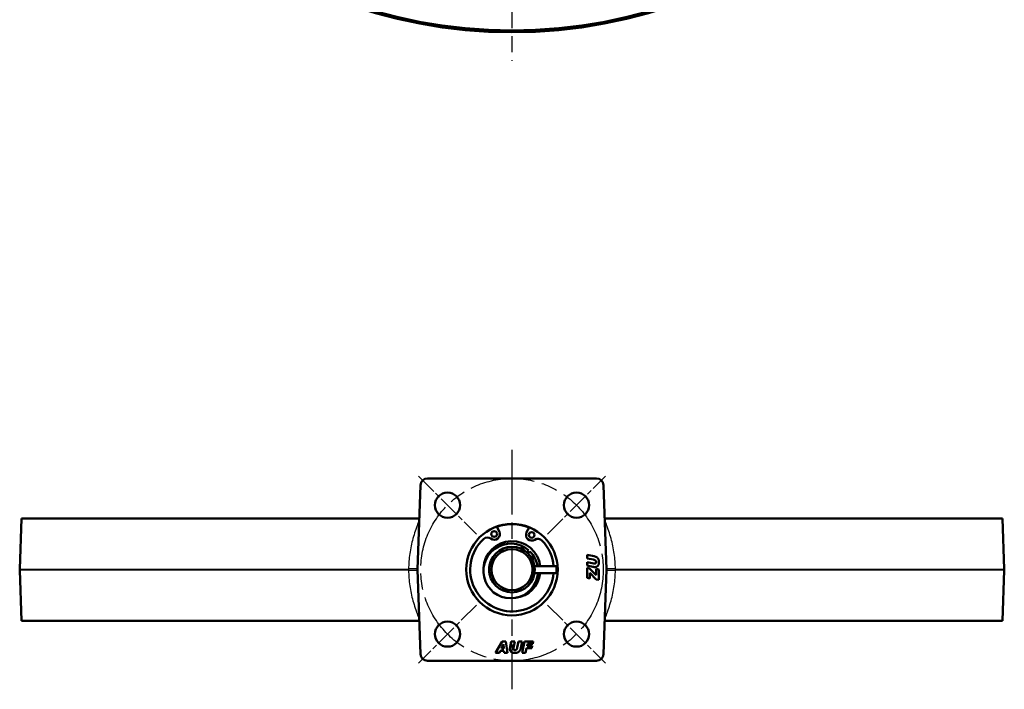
# Model space of a CAD drawing. Header units: millimetres. Extents: x 117 to 1000, y 361 to 1235.
# Tile 1 of 3: x 130 to 561, y 361 to 655. Entities that reach past the tile are written whole.
import ezdxf

# ---------------------------------------------------------------- set-up
doc = ezdxf.new("R2010")
doc.units = ezdxf.units.MM
doc.header["$LTSCALE"] = 5
doc.linetypes.add('CHAIN', pattern=[0.3543, 0.2362, -0.0295, 0.0591, -0.0295])
for name, color, linetype, lineweight in [('Mittellinie(DIN)', 4, 'CHAIN', 25), ('Mittelpunktmarkierung(DIN)', 4, 'CHAIN', 25), ('Sichtbare Kanten(DIN)', 7, 'Continuous', 50), ('Sichtbare tangentiale Kanten(DIN)', 3, 'Continuous', 25)]:
    doc.layers.add(name, color=color, linetype=linetype, lineweight=lineweight)

msp = doc.modelspace()

# ---------------------------------------------------------------- linework, layer by layer
at = {"layer": 'Mittellinie(DIN)', "linetype": 'CHAIN', "ltscale": 23.990969}
msp.add_line((345.44, 466.45), (345.44, 361.45), dxfattribs=at)
msp.add_circle((345.44, 413.95), 40, dxfattribs=at)
at = {"layer": 'Mittelpunktmarkierung(DIN)', "linetype": 'CHAIN', "ltscale": 23.990969}
msp.add_line((345.44, 1232.39), (345.44, 637.18), dxfattribs=at)
at = {"layer": 'Mittelpunktmarkierung(DIN)', "linetype": 'CHAIN', "ltscale": 8.000593}
for p, q in [((304.43, 454.97), (329.89, 429.51)), ((361, 429.51), (386.46, 454.97)), ((329.89, 398.4), (304.43, 372.94)), ((361, 398.4), (386.46, 372.94))]:
    msp.add_line(p, q, dxfattribs=at)
at = {"layer": 'Sichtbare Kanten(DIN)'}
for p, q in [((308.34, 453.95), (382.55, 453.95)), ((304.05, 413.95), (305.34, 451.06)), ((385.55, 451.06), (386.84, 413.95)), ((130.36, 436.45), (129.58, 414.23)), ((130.36, 436.45), (304.83, 436.45)), ((386.06, 436.45), (560.53, 436.45)), ((560.53, 436.45), (561.31, 414.23)), ((338.84, 432.89), (339.89, 430.65)), ((351.87, 430.34), (353.03, 432.51)), ((352.74, 422.45), (351.93, 421.57)), ((352.51, 421.03), (353.33, 421.91)), ((378.46, 418.91), (378.46, 420.47)), ((378.46, 420.47), (381.48, 419.82)), ((381.19, 418.34), (378.46, 418.91)), ((335.44, 415.32), (335.54, 415.35)), ((335.44, 412.6), (335.44, 415.32)), ((355.33, 415.45), (364.94, 415.45)), ((364.94, 412.47), (364.94, 415.45)), ((365.44, 415.32), (364.94, 415.45)), ((365.44, 412.6), (365.44, 415.32)), ((378.46, 417.25), (381.28, 416.65)), ((378.46, 415.7), (378.46, 417.25)), ((380.89, 415.18), (378.46, 415.7)), ((378.46, 410.35), (378.46, 414.69)), ((378.46, 414.69), (379.47, 414.51)), ((379.47, 414.51), (382.39, 411.53)), ((130.36, 391.45), (129.58, 413.68)), ((305.34, 376.85), (304.05, 413.95)), ((335.44, 412.6), (335.54, 412.57)), ((355.33, 412.47), (364.94, 412.47)), ((364.94, 412.47), (365.44, 412.6)), ((379.54, 410.11), (378.46, 410.35)), ((379.54, 412.6), (379.54, 410.11)), ((382.39, 409.67), (379.54, 412.6)), ((382.39, 414.29), (383.46, 414.06)), ((382.39, 411.53), (382.39, 414.29)), ((383.46, 414.06), (383.46, 409.43)), ((386.84, 413.95), (385.55, 376.85)), ((560.53, 391.45), (561.31, 413.68)), ((383.46, 409.43), (382.39, 409.67)), ((304.83, 391.45), (130.36, 391.45)), ((560.53, 391.45), (386.06, 391.45)), ((338.23, 377.5), (341.06, 382.5)), ((341.65, 381.2), (340.79, 379.38)), ((341.06, 382.5), (342.7, 382.5)), ((341.66, 381.2), (341.65, 381.2)), ((341.82, 379.38), (341.66, 381.2)), ((342.7, 382.5), (343.5, 377.5)), ((344.62, 380.08), (345.14, 382.5)), ((345.14, 382.5), (346.69, 382.5)), ((346.69, 382.5), (346.09, 379.68)), ((347.78, 379.77), (348.35, 382.5)), ((348.35, 382.5), (349.91, 382.5)), ((349.91, 382.5), (349.26, 379.49)), ((349.89, 377.5), (350.95, 382.5)), ((350.95, 382.5), (354.79, 382.5)), ((352.27, 381.43), (352.07, 380.54)), ((352.07, 380.54), (354.32, 380.54)), ((354.56, 381.43), (352.27, 381.43)), ((354.32, 380.54), (354.09, 379.53)), ((354.79, 382.5), (354.56, 381.43)), ((339.9, 377.5), (338.23, 377.5)), ((340.28, 378.32), (339.9, 377.5)), ((341.91, 378.32), (340.28, 378.32)), ((340.79, 379.38), (341.82, 379.38)), ((341.98, 377.5), (341.91, 378.32)), ((343.5, 377.5), (341.98, 377.5)), ((351.43, 377.5), (349.89, 377.5)), ((351.84, 379.53), (351.43, 377.5)), ((354.09, 379.53), (351.84, 379.53)), ((382.55, 373.95), (308.34, 373.95))]:
    msp.add_line(p, q, dxfattribs=at)
at = {"layer": 'Sichtbare Kanten(DIN)', "flags": 128}
for points in [[(349.39, 423.28), (349.42, 423.26), (349.46, 423.25), (349.5, 423.23), (349.54, 423.22), (349.57, 423.2), (349.61, 423.18), (349.65, 423.17), (349.68, 423.15), (349.72, 423.13), (349.76, 423.12), (349.79, 423.1), (349.83, 423.08), (349.86, 423.06), (349.9, 423.05), (349.94, 423.03), (349.97, 423.01), (350.01, 422.99), (350.04, 422.97), (350.08, 422.95), (350.12, 422.94), (350.15, 422.92), (350.19, 422.9), (350.22, 422.88), (350.26, 422.86)], [(352.01, 421.66), (352.03, 421.64), (352.06, 421.62), (352.09, 421.6), (352.11, 421.57), (352.14, 421.55), (352.16, 421.53), (352.19, 421.51), (352.21, 421.48), (352.24, 421.46), (352.26, 421.44), (352.29, 421.42), (352.31, 421.4), (352.34, 421.37), (352.36, 421.35), (352.38, 421.33), (352.41, 421.3), (352.43, 421.28), (352.46, 421.26), (352.48, 421.24), (352.5, 421.21), (352.53, 421.19), (352.55, 421.17), (352.57, 421.14), (352.6, 421.12)], [(353.93, 419.47), (353.95, 419.44), (353.98, 419.4), (354, 419.37), (354.02, 419.33), (354.04, 419.3), (354.06, 419.27), (354.08, 419.23), (354.1, 419.2), (354.12, 419.16), (354.14, 419.13), (354.17, 419.09), (354.19, 419.06), (354.21, 419.02), (354.23, 418.99), (354.25, 418.95), (354.27, 418.92), (354.29, 418.88), (354.31, 418.85), (354.33, 418.81), (354.34, 418.78), (354.36, 418.74), (354.38, 418.71), (354.4, 418.67), (354.42, 418.64)], [(381.48, 419.82), (381.65, 419.78), (381.82, 419.73), (381.97, 419.68), (382.12, 419.63), (382.26, 419.57), (382.4, 419.5), (382.53, 419.43), (382.64, 419.36), (382.76, 419.28), (382.86, 419.19), (382.96, 419.1), (383.04, 419.01), (383.12, 418.91), (383.2, 418.8), (383.27, 418.68), (383.33, 418.55), (383.38, 418.42), (383.42, 418.28), (383.46, 418.13), (383.5, 417.97), (383.52, 417.8), (383.54, 417.63), (383.55, 417.45), (383.55, 417.26)], [(381.78, 415.09), (381.74, 415.09), (381.7, 415.09), (381.66, 415.09), (381.63, 415.09), (381.59, 415.09), (381.55, 415.1), (381.51, 415.1), (381.47, 415.1), (381.44, 415.1), (381.4, 415.11), (381.36, 415.11), (381.32, 415.11), (381.29, 415.12), (381.25, 415.12), (381.21, 415.13), (381.18, 415.13), (381.14, 415.14), (381.1, 415.14), (381.07, 415.15), (381.03, 415.15), (380.99, 415.16), (380.96, 415.17), (380.92, 415.17), (380.89, 415.18)], [(382.29, 417.31), (382.29, 417.37), (382.28, 417.43), (382.28, 417.49), (382.27, 417.55), (382.25, 417.6), (382.23, 417.65), (382.21, 417.71), (382.19, 417.76), (382.16, 417.81), (382.14, 417.85), (382.1, 417.9), (382.07, 417.94), (382.03, 417.99), (381.98, 418.03), (381.93, 418.07), (381.87, 418.1), (381.81, 418.14), (381.74, 418.17), (381.66, 418.2), (381.58, 418.23), (381.49, 418.26), (381.4, 418.29), (381.3, 418.31), (381.19, 418.34)], [(381.28, 416.65), (381.3, 416.65), (381.31, 416.64), (381.33, 416.64), (381.35, 416.64), (381.36, 416.63), (381.38, 416.63), (381.4, 416.63), (381.41, 416.62), (381.43, 416.62), (381.45, 416.62), (381.47, 416.62), (381.48, 416.62), (381.5, 416.61), (381.52, 416.61), (381.54, 416.61), (381.55, 416.61), (381.57, 416.61), (381.59, 416.61), (381.61, 416.61), (381.63, 416.61), (381.64, 416.61), (381.66, 416.61), (381.68, 416.61), (381.7, 416.61)], [(381.7, 416.61), (381.75, 416.61), (381.79, 416.61), (381.84, 416.62), (381.88, 416.63), (381.92, 416.64), (381.96, 416.65), (381.99, 416.67), (382.03, 416.68), (382.06, 416.7), (382.09, 416.73), (382.12, 416.75), (382.14, 416.78), (382.17, 416.81), (382.19, 416.84), (382.21, 416.88), (382.22, 416.92), (382.24, 416.96), (382.25, 417), (382.27, 417.05), (382.27, 417.09), (382.28, 417.14), (382.29, 417.2), (382.29, 417.25), (382.29, 417.31)], [(383.55, 417.26), (383.55, 417.05), (383.54, 416.86), (383.52, 416.68), (383.49, 416.52), (383.46, 416.37), (383.42, 416.24), (383.38, 416.11), (383.33, 416), (383.27, 415.88), (383.2, 415.78), (383.12, 415.68), (383.04, 415.59), (382.96, 415.51), (382.87, 415.43), (382.77, 415.36), (382.68, 415.3), (382.57, 415.25), (382.47, 415.21), (382.36, 415.17), (382.25, 415.14), (382.14, 415.12), (382.02, 415.1), (381.9, 415.09), (381.78, 415.09)], [(344.53, 379.18), (344.53, 379.22), (344.53, 379.26), (344.53, 379.3), (344.53, 379.34), (344.54, 379.38), (344.54, 379.42), (344.54, 379.45), (344.54, 379.49), (344.55, 379.53), (344.55, 379.57), (344.55, 379.6), (344.56, 379.64), (344.56, 379.68), (344.56, 379.72), (344.57, 379.75), (344.57, 379.79), (344.58, 379.83), (344.58, 379.86), (344.59, 379.9), (344.6, 379.94), (344.6, 379.97), (344.61, 380.01), (344.62, 380.04), (344.62, 380.08)], [(346.7, 377.41), (346.5, 377.42), (346.3, 377.43), (346.13, 377.45), (345.96, 377.47), (345.81, 377.5), (345.68, 377.54), (345.56, 377.59), (345.44, 377.64), (345.33, 377.7), (345.22, 377.77), (345.12, 377.84), (345.03, 377.92), (344.95, 378.01), (344.87, 378.1), (344.8, 378.19), (344.75, 378.29), (344.69, 378.39), (344.65, 378.5), (344.61, 378.6), (344.58, 378.72), (344.56, 378.83), (344.55, 378.95), (344.54, 379.06), (344.53, 379.18)], [(346.09, 379.68), (346.09, 379.67), (346.08, 379.65), (346.08, 379.64), (346.08, 379.62), (346.08, 379.6), (346.07, 379.58), (346.07, 379.57), (346.07, 379.55), (346.07, 379.53), (346.06, 379.52), (346.06, 379.5), (346.06, 379.48), (346.06, 379.46), (346.06, 379.45), (346.05, 379.43), (346.05, 379.41), (346.05, 379.39), (346.05, 379.38), (346.05, 379.36), (346.05, 379.34), (346.05, 379.32), (346.05, 379.3), (346.05, 379.28), (346.05, 379.27)], [(346.05, 379.27), (346.05, 379.22), (346.05, 379.17), (346.06, 379.13), (346.07, 379.09), (346.08, 379.05), (346.09, 379.01), (346.11, 378.97), (346.13, 378.94), (346.15, 378.91), (346.17, 378.88), (346.2, 378.85), (346.22, 378.82), (346.25, 378.8), (346.29, 378.78), (346.32, 378.76), (346.36, 378.74), (346.4, 378.72), (346.44, 378.71), (346.49, 378.7), (346.54, 378.69), (346.59, 378.68), (346.64, 378.68), (346.69, 378.68), (346.75, 378.67)], [(349.26, 379.49), (349.22, 379.31), (349.18, 379.15), (349.13, 378.99), (349.07, 378.84), (349.01, 378.7), (348.95, 378.57), (348.88, 378.44), (348.8, 378.32), (348.72, 378.21), (348.64, 378.11), (348.54, 378.01), (348.45, 377.92), (348.35, 377.84), (348.24, 377.77), (348.12, 377.7), (347.99, 377.64), (347.86, 377.59), (347.72, 377.54), (347.57, 377.5), (347.41, 377.47), (347.25, 377.45), (347.07, 377.43), (346.89, 377.42), (346.7, 377.41)], [(346.75, 378.67), (346.81, 378.68), (346.87, 378.68), (346.93, 378.69), (346.99, 378.7), (347.04, 378.71), (347.1, 378.73), (347.15, 378.75), (347.2, 378.77), (347.25, 378.8), (347.3, 378.83), (347.34, 378.86), (347.39, 378.9), (347.43, 378.94), (347.47, 378.98), (347.51, 379.04), (347.55, 379.09), (347.58, 379.16), (347.61, 379.23), (347.65, 379.3), (347.68, 379.39), (347.71, 379.47), (347.73, 379.57), (347.76, 379.67), (347.78, 379.77)]]:
    msp.add_lwpolyline(points, dxfattribs=at)
at = {"layer": 'Sichtbare Kanten(DIN)'}
for centre, radius in [((317.16, 442.24), 5.5), ((373.73, 442.24), 5.5), ((345.44, 413.95), 20.05), ((337.63, 429.59), 1.25), ((354.07, 429.16), 1.25), ((345.44, 413.95), 10), ((345.44, 413.95), 9), ((317.16, 385.67), 5.5), ((373.73, 385.67), 5.5)]:
    msp.add_circle(centre, radius, dxfattribs=at)
for centre, radius, start, end in [((345.44, 865.55), 215.87, 102.1323, 77.8677), ((345.44, 865.55), 215.09, 100.7589, 79.2411), ((308.34, 450.95), 3, 90, 178), ((382.55, 450.95), 3, 2, 90), ((345.44, 413.95), 19.95, 67.7993, 109.1952), ((334.68, 425.55), 2.5, 53.8875, 132.865), ((337.63, 429.59), 2.5, 233.8875, 25.1304), ((354.07, 429.16), 2.5, 151.864, 303.1069), ((356.8, 424.97), 2.5, 44.1295, 123.1069), ((345.44, 413.95), 18.32, 132.865, 355.3419), ((344.9, 413.37), 12, 49.2232, 355.6982), ((345.44, 413.95), 12.5, 6.8921, 177.4412), ((349.88, 423.19), 0.5, 304.2254, 184.4668), ((345.44, 413.95), 10.25, 61.5502, 67.1421), ((345.44, 413.95), 18.32, 4.6952, 44.1295), ((345.44, 413.95), 10.25, 45.0765, 49.5495), ((344.9, 413.37), 12, 10.0207, 45.4028), ((354.29, 419.12), 0.5, 270.1592, 150.4006), ((345.44, 413.95), 10.25, 27.484, 33.0759), ((137.58, 413.95), 8, 178, 182), ((345.44, 413.95), 12.5, 277.1848, 353.1625), ((553.31, 413.95), 8, 358, 2), ((308.34, 376.95), 3, 182, 270), ((382.55, 376.95), 3, 270, 358)]:
    msp.add_arc(centre, radius, start, end, dxfattribs=at)
at = {"layer": 'Sichtbare tangentiale Kanten(DIN)'}
for p, q in [((129.58, 414.23), (300.08, 414.23)), ((300.08, 413.68), (129.58, 413.68)), ((390.81, 414.23), (561.31, 414.23)), ((561.31, 413.68), (390.81, 413.68))]:
    msp.add_line(p, q, dxfattribs=at)
at = {"layer": 'Sichtbare tangentiale Kanten(DIN)', "flags": 128}
for points in [[(304.18, 433.95), (303.87, 433.18), (303.56, 432.41), (303.28, 431.62), (303, 430.83), (302.73, 430.04), (302.48, 429.24), (302.24, 428.43), (302.01, 427.62), (301.79, 426.81), (301.59, 425.99), (301.39, 425.16), (301.22, 424.33), (301.05, 423.5), (300.9, 422.67), (300.75, 421.83), (300.63, 420.99), (300.51, 420.15), (300.41, 419.3), (300.32, 418.46), (300.25, 417.61), (300.19, 416.77), (300.14, 415.92), (300.1, 415.08), (300.08, 414.23)], [(304.18, 433.95), (304.2, 434.01), (304.23, 434.07), (304.25, 434.13), (304.28, 434.19), (304.3, 434.25), (304.33, 434.31), (304.35, 434.37), (304.38, 434.43), (304.41, 434.49), (304.43, 434.55), (304.46, 434.61), (304.48, 434.67), (304.51, 434.73), (304.53, 434.79), (304.56, 434.85), (304.59, 434.91), (304.61, 434.97), (304.64, 435.03), (304.66, 435.09), (304.69, 435.15), (304.72, 435.21), (304.74, 435.26), (304.77, 435.32), (304.8, 435.38)], [(386.09, 435.38), (386.12, 435.32), (386.15, 435.26), (386.17, 435.21), (386.2, 435.15), (386.23, 435.09), (386.25, 435.03), (386.28, 434.97), (386.3, 434.91), (386.33, 434.85), (386.36, 434.79), (386.38, 434.73), (386.41, 434.67), (386.43, 434.61), (386.46, 434.55), (386.48, 434.49), (386.51, 434.43), (386.54, 434.37), (386.56, 434.31), (386.59, 434.25), (386.61, 434.19), (386.64, 434.13), (386.66, 434.07), (386.69, 434.01), (386.71, 433.95)], [(390.81, 414.23), (390.79, 415.08), (390.75, 415.92), (390.7, 416.77), (390.64, 417.61), (390.57, 418.46), (390.48, 419.3), (390.38, 420.15), (390.26, 420.99), (390.13, 421.83), (389.99, 422.67), (389.84, 423.5), (389.67, 424.33), (389.49, 425.16), (389.3, 425.99), (389.1, 426.81), (388.88, 427.63), (388.65, 428.44), (388.41, 429.24), (388.16, 430.04), (387.89, 430.84), (387.61, 431.62), (387.32, 432.41), (387.02, 433.18), (386.71, 433.95)], [(304.06, 414.25), (303.9, 414.25), (303.74, 414.25), (303.57, 414.25), (303.41, 414.25), (303.25, 414.25), (303.08, 414.25), (302.92, 414.25), (302.75, 414.25), (302.59, 414.25), (302.42, 414.24), (302.26, 414.24), (302.09, 414.24), (301.93, 414.24), (301.76, 414.24), (301.59, 414.24), (301.42, 414.24), (301.26, 414.24), (301.09, 414.24), (300.92, 414.24), (300.75, 414.24), (300.58, 414.24), (300.41, 414.24), (300.25, 414.23), (300.08, 414.23)], [(300.08, 413.68), (300.1, 412.83), (300.14, 411.99), (300.18, 411.14), (300.25, 410.29), (300.32, 409.45), (300.41, 408.6), (300.51, 407.76), (300.63, 406.92), (300.75, 406.08), (300.9, 405.24), (301.05, 404.41), (301.22, 403.57), (301.4, 402.75), (301.59, 401.92), (301.79, 401.1), (302.01, 400.28), (302.24, 399.47), (302.48, 398.67), (302.73, 397.87), (303, 397.07), (303.28, 396.28), (303.56, 395.5), (303.87, 394.73), (304.18, 393.95)], [(300.08, 413.68), (300.25, 413.67), (300.41, 413.67), (300.58, 413.67), (300.75, 413.67), (300.92, 413.67), (301.09, 413.67), (301.26, 413.67), (301.42, 413.67), (301.59, 413.67), (301.76, 413.67), (301.93, 413.67), (302.09, 413.67), (302.26, 413.66), (302.42, 413.66), (302.59, 413.66), (302.75, 413.66), (302.92, 413.66), (303.08, 413.66), (303.25, 413.66), (303.41, 413.66), (303.57, 413.66), (303.74, 413.66), (303.9, 413.66), (304.06, 413.66)], [(386.71, 393.95), (387.02, 394.73), (387.32, 395.5), (387.61, 396.29), (387.89, 397.08), (388.16, 397.87), (388.41, 398.67), (388.65, 399.48), (388.88, 400.29), (389.1, 401.1), (389.3, 401.92), (389.49, 402.75), (389.67, 403.57), (389.84, 404.41), (389.99, 405.24), (390.13, 406.08), (390.26, 406.92), (390.38, 407.76), (390.48, 408.6), (390.57, 409.45), (390.64, 410.29), (390.7, 411.14), (390.75, 411.99), (390.79, 412.83), (390.81, 413.68)], [(390.81, 414.23), (390.64, 414.23), (390.47, 414.24), (390.31, 414.24), (390.14, 414.24), (389.97, 414.24), (389.8, 414.24), (389.63, 414.24), (389.46, 414.24), (389.3, 414.24), (389.13, 414.24), (388.96, 414.24), (388.8, 414.24), (388.63, 414.24), (388.46, 414.24), (388.3, 414.25), (388.13, 414.25), (387.97, 414.25), (387.81, 414.25), (387.64, 414.25), (387.48, 414.25), (387.32, 414.25), (387.15, 414.25), (386.99, 414.25), (386.83, 414.25)], [(386.83, 413.66), (386.99, 413.66), (387.15, 413.66), (387.32, 413.66), (387.48, 413.66), (387.64, 413.66), (387.81, 413.66), (387.97, 413.66), (388.13, 413.66), (388.3, 413.66), (388.46, 413.66), (388.63, 413.66), (388.8, 413.67), (388.96, 413.67), (389.13, 413.67), (389.3, 413.67), (389.46, 413.67), (389.63, 413.67), (389.8, 413.67), (389.97, 413.67), (390.14, 413.67), (390.31, 413.67), (390.47, 413.67), (390.64, 413.67), (390.81, 413.68)], [(304.8, 392.53), (304.77, 392.58), (304.74, 392.64), (304.72, 392.7), (304.69, 392.76), (304.66, 392.82), (304.64, 392.88), (304.61, 392.94), (304.59, 393), (304.56, 393.06), (304.53, 393.12), (304.51, 393.18), (304.48, 393.24), (304.46, 393.3), (304.43, 393.36), (304.41, 393.42), (304.38, 393.48), (304.35, 393.54), (304.33, 393.6), (304.3, 393.66), (304.28, 393.71), (304.25, 393.77), (304.23, 393.83), (304.2, 393.89), (304.18, 393.95)], [(386.71, 393.95), (386.69, 393.89), (386.66, 393.83), (386.64, 393.77), (386.61, 393.71), (386.59, 393.66), (386.56, 393.6), (386.54, 393.54), (386.51, 393.48), (386.48, 393.42), (386.46, 393.36), (386.43, 393.3), (386.41, 393.24), (386.38, 393.18), (386.36, 393.12), (386.33, 393.06), (386.3, 393), (386.28, 392.94), (386.25, 392.88), (386.23, 392.82), (386.2, 392.76), (386.17, 392.7), (386.15, 392.64), (386.12, 392.58), (386.09, 392.53)]]:
    msp.add_lwpolyline(points, dxfattribs=at)
at = {"layer": 'Sichtbare tangentiale Kanten(DIN)'}
msp.add_arc((345.44, 865.55), 215.86, 102.1323, 77.8677, dxfattribs=at)
for centre, major_axis in [((301.76, 413.95), (0, 8)), ((389.13, 413.95), (0, -8))]:
    msp.add_ellipse(centre, major_axis=major_axis, ratio=0.210171, start_param=1.53589, end_param=1.605703, dxfattribs=at)

doc.saveas('drawing.dxf')
